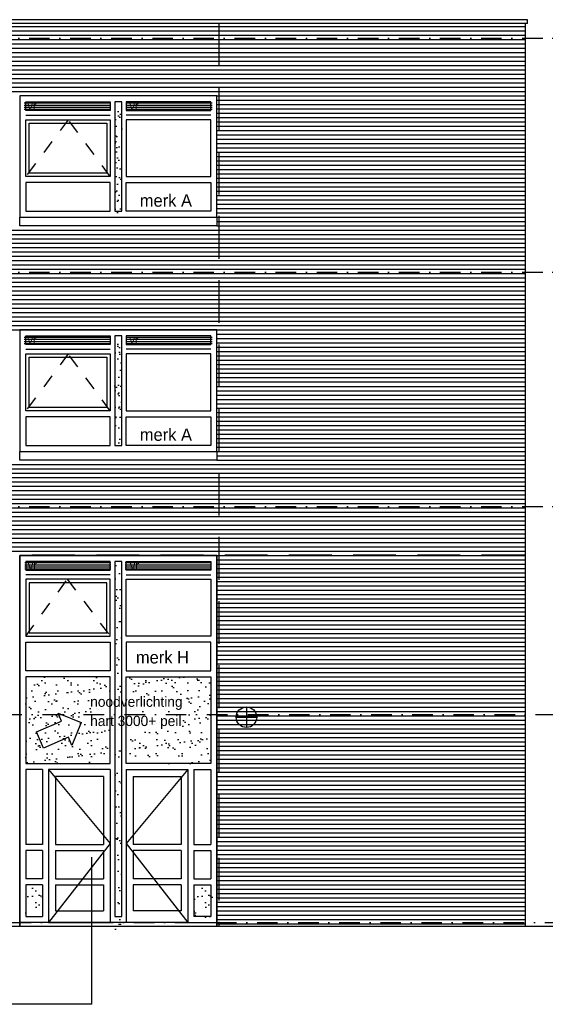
# Model space of a CAD drawing. Extents: x 0 to 140000, y 0 to 84100.
# Tile 34 of 36: x 120385 to 128061, y 42422 to 56804. Entities that reach past the tile are written whole.
import ezdxf
from ezdxf.enums import TextEntityAlignment as Align

# ---------------------------------------------------------------- set-up
doc = ezdxf.new("R2010")
doc.units = 0
doc.header["$LTSCALE"] = 100
doc.header["$MEASUREMENT"] = 0
for name, pattern in [('B0201', [50, 31.25, -6.25, 6.25, -6.25]), ('B0701', [9.375, 6.25, -3.125]), ('DASHDOTX2', [2, 1, -0.5, 0, -0.5]), ('TEGELS', [4, 2, -2])]:
    doc.linetypes.add(name, pattern=pattern)
doc.layers.get('0').update_dxf_attribs({"linetype": 'CONTINUOUS'})
for name, color, linetype in [('AA31----_BUITENKOZ', 7, 'CONTINUOUS'), ('AA31----_BUITENKOZIJ', 7, 'CONTINUOUS'), ('AL$0A---_WIJZIGINGEN', 2, 'CONTINUOUS'), ('AL$1A---_ALGEMEEN', 1, 'CONTINUOUS'), ('AL$7A---_STRAMIEN', 42, 'B0201'), ('AL11----_GRONDWERK', 4, 'CONTINUOUS'), ('AL21----_BUITENWAND', 2, 'CONTINUOUS'), ('AL31----_BUITENKOZ', 7, 'CONTINUOUS'), ('AL31----_BUITENKOZIJ', 7, 'CONTINUOUS'), ('AL47----_DAKAFW', 1, 'CONTINUOUS'), ('AT$0A---_WIJZIGINGEN', 7, 'CONTINUOUS'), ('AT$1A---_ALGEMEEN', 1, 'CONTINUOUS'), ('AT$1A---_TEKST', 2, 'CONTINUOUS'), ('DLLATATIE', 3, 'B0701'), ('NOODVERLICHTING', 2, 'CONTINUOUS'), ('VENTILATIE', 1, 'CONTINUOUS')]:
    doc.layers.add(name, color=color, linetype=linetype)
doc.styles.add('00_100', font='B-GBP.shx', dxfattribs={"height": 120})
doc.styles.add('01_100', font='B-GBP.shx', dxfattribs={"height": 180})
doc.styles.add('02_100', font='B-GBP.shx', dxfattribs={"height": 250})
doc.styles.add('03_AT', font='B-GBP')
pattern_1 = [(37.5, (67480.87, -28493.82), (-7.6852, 235.0725), [0, -185.44, 0, -207.4, 0, -198.25]), (7.5, (67480.87, -28493.82), (215.9128, 344.3018), [0, -100.04, 0, -167.14, 0, -64.05]), (327.5, (67330.8, -28493.82), (379.9253, 0.6904), [0, -61, 0, -219.6, 0, -286.7]), (317.5, (67330.8, -28493.82), (366.7474, 107.0764), [0, -30.5, 0, -143.96, 0, -164.7])]
pattern_2 = [(37.5, (3450.08, -1360.37), (-7.6852, 235.0725), [0, -185.44, 0, -207.4, 0, -198.25]), (7.5, (3450.08, -1360.37), (215.91276, 344.3018), [0, -100.04, 0, -167.14, 0, -64.05]), (327.5, (3300.02, -1360.37), (379.9253, 0.6904), [0, -61, 0, -219.6, 0, -286.7]), (317.5, (3300.02, -1360.37), (366.74745, 107.0764), [0, -30.5, 0, -143.96, 0, -164.7])]

# ---------------------------------------------------------------- blocks, each defined once
blk = doc.blocks.new('PH31-001')
at = {"layer": 'AL31----_BUITENKOZ'}
h = blk.add_hatch(dxfattribs=at)
h.set_pattern_fill('AR-SAND', color=256, scale=122, style=0)
h.set_pattern_definition([(37.5, (-52903.8, -82412.16), (-7.6852, 235.0725), [0, -185.44, 0, -207.4, 0, -198.25]), (7.5, (-52903.8, -82412.16), (215.9128, 344.3018), [0, -100.04, 0, -167.14, 0, -64.05]), (327.5, (-53053.86, -82412.16), (379.9253, 0.6904), [0, -61, 0, -219.6, 0, -286.7]), (317.5, (-53053.86, -82412.16), (366.7474, 107.0764), [0, -30.5, 0, -143.96, 0, -164.7])])
h.paths.add_polyline_path([(1490, 1580), (1390, 1580), (1390, 67), (1490, 67)])
for p, q in [((88, 1492), (1323, 1492)), ((2792, 1492), (1557, 1492)), ((0, 0), (0, 0)), ((0, 0), (0, 0))]:
    blk.add_line(p, q, dxfattribs=at)
at = {"layer": 'AL31----_BUITENKOZ', "color": 1, "linetype": 'TEGELS'}
for p, q in [((709, 1425), (88, 593)), ((1323, 593), (709, 1425))]:
    blk.add_line(p, q, dxfattribs=at)
at = {"layer": 'AL31----_BUITENKOZ'}
for points in [[(2880, 0), (2880, 1774), (0, 1774), (0, 1774), (0, 0)], [(88, 1559), (88, 1686), (1323, 1686), (1323, 1559)], [(1490, 1686), (1390, 1686), (1390, 88), (1490, 88)], [(2792, 1559), (2792, 1686), (1557, 1686), (1557, 1559)], [(88, 593), (88, 1425), (1323, 1425), (1323, 593)], [(2792, 593), (2792, 1425), (1557, 1425), (1557, 593)], [(88, 505), (88, 88), (1323, 88), (1323, 505)], [(2792, 505), (2792, 88), (1557, 88), (1557, 505)]]:
    blk.add_lwpolyline(points, close=True, dxfattribs=at)
at = {"layer": 'AL31----_BUITENKOZ', "color": 1}
blk.add_lwpolyline([(138, 643), (138, 1375), (1273, 1375), (1273, 643)], close=True, dxfattribs=at)
at = {"layer": 'AT$1A---_TEKST', "style": '01_100'}
blk.add_text('merk A', height=180, dxfattribs=at).set_placement((1754, 154))
blk = doc.blocks.new('PH31-020')
at = {"layer": 'AL31----_BUITENKOZIJ'}
blk.add_lwpolyline([(-2880, 0), (0, 0), (0, -127), (-2880, -127)], close=True, dxfattribs=at)
blk = doc.blocks.new('AS00S005')
at = {"layer": 'AL$0A---_WIJZIGINGEN'}
blk.add_lwpolyline([(0, 0), (-5.12, -5.12), (-5.12, -2.56), (-13.06, -2.56), (-13.06, 2.56), (-5.12, 2.56), (-5.12, 5.12)], close=True, dxfattribs=at)
at = {"layer": 'AT$0A---_WIJZIGINGEN', "color": 3, "style": '03_AT'}
blk.add_attdef('NUMMER', text='', height=3.5, dxfattribs=at).set_placement((-8.98, -0.06), align=Align.MIDDLE)

msp = doc.modelspace()

# ---------------------------------------------------------------- hatches: boundary and pattern name
at = {"layer": 'AA31----_BUITENKOZ'}
h = msp.add_hatch(dxfattribs=at)
h.set_pattern_fill('AR-SAND', color=256, scale=122, style=0)
h.set_pattern_definition(pattern_1)
h.paths.add_polyline_path([(121874.7, 55498), (121774.7, 55498), (121774.7, 53985.3), (121874.7, 53985.3)])
h = msp.add_hatch(dxfattribs=at)
h.set_pattern_fill('AR-SAND', color=256, scale=122, style=0)
h.set_pattern_definition(pattern_1)
h.paths.add_polyline_path([(121874.7, 52078), (121774.7, 52078), (121774.7, 50565.3), (121874.7, 50565.3)])
h = msp.add_hatch(dxfattribs=at)
h.set_pattern_fill('AR-SAND', color=256, scale=122, style=0)
h.set_pattern_definition([(37.5, (-15019.13, -29071.82), (-7.6852, 235.0725), [0, -185.44, 0, -207.4, 0, -198.25]), (7.5, (-15019.13, -29071.82), (215.91276, 344.3018), [0, -100.04, 0, -167.14, 0, -64.05]), (327.5, (-15169.2, -29071.82), (379.9253, 0.6904), [0, -61, 0, -219.6, 0, -286.7]), (317.5, (-15169.2, -29071.82), (366.74745, 107.0764), [0, -30.5, 0, -143.96, 0, -164.7])])
h.paths.add_polyline_path([(121874.7, 48839.7), (121774.7, 48839.7), (121774.7, 43432), (121874.7, 43432)])
h = msp.add_hatch(dxfattribs=at)
h.set_pattern_fill('AR-SAND', color=256, scale=122, style=0)
h.set_pattern_definition(pattern_2)
h.paths.add_polyline_path([(121707.7, 45938.3), (121707.7, 47204.7), (120472.7, 47204.7), (120472.7, 45938.3)])
h = msp.add_hatch(dxfattribs=at)
h.set_pattern_fill('AR-SAND', color=256, scale=122, style=0)
h.set_pattern_definition(pattern_2)
h.paths.add_polyline_path([(121941.7, 45938.3), (121941.7, 47204.7), (123176.7, 47204.7), (123176.7, 45938.3)])
at = {"layer": 'AA31----_BUITENKOZIJ'}
h = msp.add_hatch(dxfattribs=at)
h.set_pattern_fill('AR-SAND', color=256, scale=122, style=0)
h.set_pattern_definition([(37.5, (0, -1246.27), (-7.6852, 235.0725), [0, -185.44, 0, -207.4, 0, -198.25]), (7.5, (0, -1246.27), (215.91276, 344.3018), [0, -100.04, 0, -167.14, 0, -64.05]), (327.5, (-150.06, -1246.27), (379.9253, 0.6904), [0, -61, 0, -219.6, 0, -286.7]), (317.5, (-150.06, -1246.27), (366.74745, 107.0764), [0, -30.5, 0, -143.96, 0, -164.7])])
h.paths.add_polyline_path([(120719.7, 44164.7), (120472.7, 44164.7), (120472.7, 43703), (120719.7, 43703)])
h = msp.add_hatch(dxfattribs=at)
h.set_pattern_fill('AR-SAND', color=256, scale=122, style=0)
h.set_pattern_definition([(37.5, (2478, -1246.27), (-7.6852, 235.0725), [0, -185.44, 0, -207.4, 0, -198.25]), (7.5, (2478, -1246.27), (215.91276, 344.3018), [0, -100.04, 0, -167.14, 0, -64.05]), (327.5, (2327.94, -1246.27), (379.9253, 0.6904), [0, -61, 0, -219.6, 0, -286.7]), (317.5, (2327.94, -1246.27), (366.74745, 107.0764), [0, -30.5, 0, -143.96, 0, -164.7])])
h.paths.add_polyline_path([(123197.7, 44164.7), (122929.7, 44164.7), (122929.7, 43682), (123197.7, 43682)])
at = {"layer": 'VENTILATIE'}
h = msp.add_hatch(dxfattribs=at)
h.set_pattern_fill('LINE', color=256, scale=250, style=0)
h.set_pattern_definition([(0, (82200.078, -1067.978), (0, 31.25), [])])
h.paths.add_polyline_path([(121707.7, 55473.4), (121707.7, 55600.4), (120451.7, 55600.4), (120451.7, 55473.4)])
h = msp.add_hatch(dxfattribs=at)
h.set_pattern_fill('LINE', color=256, scale=250, style=0)
h.set_pattern_definition([(0, (83690.078, -1067.978), (0, 31.25), [])])
h.paths.add_polyline_path([(123197.7, 55473.4), (123197.7, 55600.4), (121941.7, 55600.4), (121941.7, 55473.4)])
h = msp.add_hatch(dxfattribs=at)
h.set_pattern_fill('LINE', color=256, scale=250, style=0)
h.set_pattern_definition([(0, (82200.078, -4488.595), (0, 31.25), [])])
h.paths.add_polyline_path([(121707.7, 52052.8), (121707.7, 52179.8), (120451.7, 52179.8), (120451.7, 52052.8)])
h = msp.add_hatch(dxfattribs=at)
h.set_pattern_fill('LINE', color=256, scale=250, style=0)
h.set_pattern_definition([(0, (83690.078, -4488.595), (0, 31.25), [])])
h.paths.add_polyline_path([(123197.7, 52052.8), (123197.7, 52179.8), (121941.7, 52179.8), (121941.7, 52052.8)])
h = msp.add_hatch(dxfattribs=at)
h.set_pattern_fill('LINE', color=256, scale=250, style=0)
h.set_pattern_definition([(0, (82206.23, -7782.28), (0, 31.25), [])])
h.paths.add_polyline_path([(121713.8, 48759.1), (121713.8, 48886.1), (120457.8, 48886.1), (120457.8, 48759.1)])
h = msp.add_hatch(dxfattribs=at)
h.set_pattern_fill('LINE', color=256, scale=250, style=0)
h.set_pattern_definition([(0, (83674.7, -7782.28), (0, 31.25), [])])
h.paths.add_polyline_path([(123182.3, 48759.1), (123182.3, 48886.1), (121926.3, 48886.1), (121926.3, 48759.1)])

# ---------------------------------------------------------------- linework, layer by layer
at = {"layer": 'AL$1A---_ALGEMEEN'}
for q in [(121438.3, 44573), (114937.2, 42421.8)]:
    msp.add_line((121438.3, 42421.8), q, dxfattribs=at)
at = {"layer": 'AL$7A---_STRAMIEN', "color": 1, "linetype": 'DASHDOTX2', "ltscale": 3}
for p, q in [((10103.3, 56535), (130931.1, 56535)), ((10103.3, 53115), (130931.1, 53115)), ((10103.3, 49695), (130931.1, 49695)), ((104514.7, 46655), (130931.1, 46655)), ((112449.7, 43615), (130931.1, 43615))]:
    msp.add_line(p, q, dxfattribs=at)
at = {"layer": 'AL11----_GRONDWERK'}
msp.add_line((1000, 43565), (139000, 43565), dxfattribs=at)
at = {"layer": 'AL21----_BUITENWAND', "color": 42}
for p, q in [((14629.7, 56705), (127769.7, 56705)), ((14629.7, 56641.7), (127769.7, 56641.7)), ((14629.7, 56578.3), (127769.7, 56578.3)), ((14629.7, 56515), (127769.7, 56515)), ((14629.7, 56451.7), (127769.7, 56451.7)), ((14629.7, 56388.3), (127769.7, 56388.3)), ((14629.7, 56325), (127769.7, 56325)), ((14629.7, 56261.7), (127769.7, 56261.7)), ((14629.7, 56198.3), (127769.7, 56198.3)), ((14629.7, 56135), (127769.7, 56135)), ((14629.7, 56071.7), (127769.7, 56071.7)), ((14629.7, 56008.3), (127769.7, 56008.3)), ((14629.7, 55945), (127769.7, 55945)), ((14629.7, 55881.7), (127769.7, 55881.7)), ((14629.7, 55818.3), (127769.7, 55818.3)), ((14629.7, 55755), (127769.7, 55755)), ((123264.7, 55691.7), (127769.7, 55691.7)), ((123264.7, 55628.3), (127769.7, 55628.3)), ((123264.7, 55565), (127769.7, 55565)), ((123264.7, 55501.7), (127769.7, 55501.7)), ((123264.7, 55438.3), (127769.7, 55438.3)), ((123264.7, 55375), (127769.7, 55375)), ((123264.7, 55311.7), (127769.7, 55311.7)), ((123264.7, 55248.3), (127769.7, 55248.3)), ((123264.7, 55185), (127769.7, 55185)), ((123264.7, 55121.7), (127769.7, 55121.7)), ((123264.7, 55058.3), (127769.7, 55058.3)), ((123264.7, 54995), (127769.7, 54995)), ((123264.7, 54931.7), (127769.7, 54931.7)), ((123264.7, 54868.3), (127769.7, 54868.3)), ((123264.7, 54805), (127769.7, 54805)), ((123264.7, 54741.7), (127769.7, 54741.7)), ((123264.7, 54678.3), (127769.7, 54678.3)), ((123264.7, 54615), (127769.7, 54615)), ((123264.7, 54551.7), (127769.7, 54551.7)), ((123264.7, 54488.3), (127769.7, 54488.3)), ((123264.7, 54425), (127769.7, 54425)), ((123264.7, 54361.7), (127769.7, 54361.7)), ((123264.7, 54298.3), (127769.7, 54298.3)), ((123264.7, 54235), (127769.7, 54235)), ((123264.7, 54171.7), (127769.7, 54171.7)), ((123264.7, 54108.3), (127769.7, 54108.3)), ((123264.7, 54045), (127769.7, 54045)), ((123264.7, 53981.7), (127769.7, 53981.7)), ((123264.7, 53918.3), (127769.7, 53918.3)), ((123264.7, 53855), (127769.7, 53855)), ((123264.7, 53791.7), (127769.7, 53791.7)), ((22014.7, 53728.3), (127769.7, 53728.3)), ((22014.7, 53665), (127769.7, 53665)), ((22014.7, 53601.7), (127769.7, 53601.7)), ((22014.7, 53538.3), (127769.7, 53538.3)), ((22014.7, 53475), (127769.7, 53475)), ((22014.7, 53411.7), (127769.7, 53411.7)), ((22014.7, 53348.3), (127769.7, 53348.3)), ((22014.7, 53285), (127769.7, 53285)), ((22014.7, 53221.7), (127769.7, 53221.7)), ((22014.7, 53158.3), (127769.7, 53158.3)), ((22014.7, 53095), (127769.7, 53095)), ((22014.7, 53031.7), (127769.7, 53031.7)), ((22014.7, 52968.3), (127769.7, 52968.3)), ((22014.7, 52905), (127769.7, 52905)), ((22014.7, 52841.7), (127769.7, 52841.7)), ((22014.7, 52778.3), (127769.7, 52778.3)), ((22014.7, 52715), (127769.7, 52715)), ((22014.7, 52651.7), (127769.7, 52651.7)), ((22014.7, 52588.3), (127769.7, 52588.3)), ((22014.7, 52525), (127769.7, 52525)), ((22014.7, 52461.7), (127769.7, 52461.7)), ((22014.7, 52398.3), (127769.7, 52398.3)), ((22014.7, 52335), (127769.7, 52335)), ((22014.7, 52271.7), (127769.7, 52271.7)), ((123264.7, 52208.3), (127769.7, 52208.3)), ((123264.7, 52145), (127769.7, 52145)), ((123264.7, 52081.7), (127769.7, 52081.7)), ((123264.7, 52018.3), (127769.7, 52018.3)), ((123264.7, 51955), (127769.7, 51955)), ((123264.7, 51891.7), (127769.7, 51891.7)), ((123264.7, 51828.3), (127769.7, 51828.3)), ((123264.7, 51765), (127769.7, 51765)), ((123264.7, 51701.7), (127769.7, 51701.7)), ((123264.7, 51638.3), (127769.7, 51638.3)), ((123264.7, 51575), (127769.7, 51575)), ((123264.7, 51511.7), (127769.7, 51511.7)), ((123264.7, 51448.3), (127769.7, 51448.3)), ((123264.7, 51385), (127769.7, 51385)), ((123264.7, 51321.7), (127769.7, 51321.7)), ((123264.7, 51258.3), (127769.7, 51258.3)), ((123264.7, 51195), (127769.7, 51195)), ((123264.7, 51131.7), (127769.7, 51131.7)), ((123264.7, 51068.3), (127769.7, 51068.3)), ((123264.7, 51005), (127769.7, 51005)), ((123264.7, 50941.7), (127769.7, 50941.7)), ((123264.7, 50878.3), (127769.7, 50878.3)), ((123264.7, 50815), (127769.7, 50815)), ((123264.7, 50751.7), (127769.7, 50751.7)), ((123264.7, 50688.3), (127769.7, 50688.3)), ((123264.7, 50625), (127769.7, 50625)), ((123264.7, 50561.7), (127769.7, 50561.7)), ((123264.7, 50498.3), (127769.7, 50498.3)), ((123264.7, 50435), (127769.7, 50435)), ((123264.7, 50371.7), (127769.7, 50371.7)), ((14629.7, 50308.3), (127769.7, 50308.3)), ((14629.7, 50245), (127769.7, 50245)), ((14629.7, 50181.7), (127769.7, 50181.7)), ((14629.7, 50118.3), (127769.7, 50118.3)), ((14629.7, 50055), (127769.7, 50055)), ((14629.7, 49991.7), (127769.7, 49991.7)), ((14629.7, 49928.3), (127769.7, 49928.3)), ((14629.7, 49865), (127769.7, 49865)), ((14629.7, 49801.7), (127769.7, 49801.7)), ((14629.7, 49738.3), (127769.7, 49738.3)), ((14629.7, 49675), (127769.7, 49675)), ((14629.7, 49611.7), (127769.7, 49611.7)), ((14629.7, 49548.3), (127769.7, 49548.3)), ((14629.7, 49485), (127769.7, 49485)), ((14629.7, 49421.7), (127769.7, 49421.7)), ((14629.7, 49358.3), (127769.7, 49358.3)), ((14629.7, 49295), (127769.7, 49295)), ((14629.7, 49231.7), (127769.7, 49231.7)), ((14629.7, 49168.3), (127769.7, 49168.3)), ((14629.7, 49105), (127769.7, 49105)), ((14629.7, 49041.7), (127769.7, 49041.7)), ((123264.7, 48978.3), (127769.7, 48978.3)), ((123264.7, 48915), (127769.7, 48915)), ((123264.7, 48851.7), (127769.7, 48851.7)), ((123264.7, 48788.3), (127769.7, 48788.3)), ((123264.7, 48725), (127769.7, 48725)), ((123264.7, 48661.7), (127769.7, 48661.7)), ((123264.7, 48598.3), (127769.7, 48598.3)), ((123264.7, 48535), (127769.7, 48535)), ((123264.7, 48471.7), (127769.7, 48471.7)), ((123264.7, 48408.3), (127769.7, 48408.3)), ((123264.7, 48345), (127769.7, 48345)), ((123264.7, 48281.7), (127769.7, 48281.7)), ((123264.7, 48218.3), (127769.7, 48218.3)), ((123264.7, 48155), (127769.7, 48155)), ((123264.7, 48091.7), (127769.7, 48091.7)), ((123264.7, 48028.3), (127769.7, 48028.3)), ((123264.7, 47965), (127769.7, 47965)), ((123264.7, 47901.7), (127769.7, 47901.7)), ((123264.7, 47838.3), (127769.7, 47838.3)), ((123264.7, 47775), (127769.7, 47775)), ((123264.7, 47711.7), (127769.7, 47711.7)), ((123264.7, 47648.3), (127769.7, 47648.3)), ((123264.7, 47585), (127769.7, 47585)), ((123264.7, 47521.7), (127769.7, 47521.7)), ((123264.7, 47458.3), (127769.7, 47458.3)), ((123264.7, 47395), (127769.7, 47395)), ((123264.7, 47331.7), (127769.7, 47331.7)), ((123264.7, 47268.3), (127769.7, 47268.3)), ((123264.7, 47205), (127769.7, 47205)), ((123264.7, 47141.7), (127769.7, 47141.7)), ((123264.7, 47078.3), (127769.7, 47078.3)), ((123264.7, 47015), (127769.7, 47015)), ((123264.7, 46951.7), (127769.7, 46951.7)), ((123264.7, 46888.3), (127769.7, 46888.3)), ((123264.7, 46825), (127769.7, 46825)), ((123264.7, 46761.7), (127769.7, 46761.7)), ((123264.7, 46698.3), (127769.7, 46698.3)), ((123264.7, 46635), (127769.7, 46635)), ((123264.7, 46571.7), (127769.7, 46571.7)), ((123264.7, 46508.3), (127769.7, 46508.3)), ((123264.7, 46445), (127769.7, 46445)), ((123264.7, 46381.7), (127769.7, 46381.7)), ((123264.7, 46318.3), (127769.7, 46318.3)), ((123264.7, 46255), (127769.7, 46255)), ((123264.7, 46191.7), (127769.7, 46191.7)), ((123264.7, 46128.3), (127769.7, 46128.3)), ((123264.7, 46065), (127769.7, 46065)), ((123264.7, 46001.7), (127769.7, 46001.7)), ((123264.7, 45938.3), (127769.7, 45938.3)), ((123264.7, 45875), (127769.7, 45875)), ((123264.7, 45811.7), (127769.7, 45811.7)), ((123264.7, 45748.3), (127769.7, 45748.3)), ((123264.7, 45685), (127769.7, 45685)), ((123264.7, 45621.7), (127769.7, 45621.7)), ((123264.7, 45558.3), (127769.7, 45558.3)), ((123264.7, 45495), (127769.7, 45495)), ((123264.7, 45431.7), (127769.7, 45431.7)), ((123264.7, 45368.3), (127769.7, 45368.3)), ((123264.7, 45305), (127769.7, 45305)), ((123264.7, 45241.7), (127769.7, 45241.7)), ((123264.7, 45178.3), (127769.7, 45178.3)), ((123264.7, 45115), (127769.7, 45115)), ((123264.7, 45051.7), (127769.7, 45051.7)), ((123264.7, 44988.3), (127769.7, 44988.3)), ((123264.7, 44925), (127769.7, 44925)), ((123264.7, 44861.7), (127769.7, 44861.7)), ((123264.7, 44798.3), (127769.7, 44798.3)), ((123264.7, 44735), (127769.7, 44735)), ((123264.7, 44671.7), (127769.7, 44671.7)), ((123264.7, 44608.3), (127769.7, 44608.3)), ((123264.7, 44545), (127769.7, 44545)), ((123264.7, 44481.7), (127769.7, 44481.7)), ((123264.7, 44418.3), (127769.7, 44418.3)), ((123264.7, 44355), (127769.7, 44355)), ((123264.7, 44291.7), (127769.7, 44291.7)), ((123264.7, 44228.3), (127769.7, 44228.3)), ((123264.7, 44165), (127769.7, 44165)), ((123264.7, 44101.7), (127769.7, 44101.7)), ((123264.7, 44038.3), (127769.7, 44038.3)), ((123264.7, 43975), (127769.7, 43975)), ((123264.7, 43911.7), (127769.7, 43911.7)), ((123264.7, 43848.3), (127769.7, 43848.3)), ((123264.7, 43785), (127769.7, 43785)), ((123264.7, 43721.7), (127769.7, 43721.7)), ((123264.7, 43658.3), (127769.7, 43658.3)), ((123264.7, 43595), (127769.7, 43595))]:
    msp.add_line(p, q, dxfattribs=at)
at = {"layer": 'AL21----_BUITENWAND'}
msp.add_line((127769.7, 43565), (127769.7, 56749.2), dxfattribs=at)
at = {"layer": 'AL31----_BUITENKOZ'}
for p, q in [((121707.7, 48696.3), (120472.7, 48696.3)), ((121941.7, 48696.3), (123176.7, 48696.3)), ((120719.7, 45850.3), (120719.7, 44757.7)), ((121607.7, 45750.3), (121607.7, 44757.7)), ((121707.7, 45850.3), (121707.7, 43615)), ((121941.7, 45850.3), (121941.7, 43615)), ((122041.7, 45750.3), (122041.7, 44757.7)), ((122929.7, 45850.3), (122929.7, 44757.7)), ((120719.7, 44757.7), (120472.7, 44757.7)), ((120907.7, 44757.7), (121607.7, 44757.7)), ((122741.7, 44757.7), (122041.7, 44757.7)), ((122929.7, 44757.7), (123176.7, 44757.7)), ((120719.7, 44669.7), (120472.7, 44669.7)), ((120719.7, 44669.7), (120719.7, 44252.7)), ((120907.7, 44669.7), (121607.7, 44669.7)), ((121607.7, 44669.7), (121607.7, 44252.7)), ((122741.7, 44669.7), (122041.7, 44669.7)), ((122041.7, 44669.7), (122041.7, 44252.7)), ((122929.7, 44669.7), (123176.7, 44669.7)), ((122929.7, 44669.7), (122929.7, 44252.7)), ((120719.7, 44252.7), (120472.7, 44252.7)), ((120719.7, 44164.7), (120472.7, 44164.7)), ((120719.7, 44164.7), (120719.7, 43703)), ((120907.7, 44252.7), (121607.7, 44252.7)), ((120907.7, 44164.7), (121607.7, 44164.7)), ((121607.7, 44164.7), (121607.7, 43788)), ((122741.7, 44252.7), (122041.7, 44252.7)), ((122741.7, 44164.7), (122041.7, 44164.7)), ((122041.7, 44164.7), (122041.7, 43788)), ((122929.7, 44252.7), (123176.7, 44252.7)), ((122929.7, 44164.7), (123176.7, 44164.7)), ((122929.7, 44164.7), (122929.7, 43703))]:
    msp.add_line(p, q, dxfattribs=at)
at = {"layer": 'AL31----_BUITENKOZ', "color": 1, "linetype": 'TEGELS'}
for p, q in [((120472.7, 47797.7), (121079.7, 48629.3)), ((121079.7, 48629.3), (121707.7, 47797.7))]:
    msp.add_line(p, q, dxfattribs=at)
at = {"layer": 'AL31----_BUITENKOZ', "color": 1}
for p, q in [((120807.7, 45850.3), (121707.7, 44769.2)), ((122841.7, 45850.3), (121941.7, 44769.2)), ((121707.7, 44769.2), (120807.7, 43615)), ((121941.7, 44769.2), (122841.7, 43615))]:
    msp.add_line(p, q, dxfattribs=at)
at = {"layer": 'AL31----_BUITENKOZ', "color": 2}
msp.add_lwpolyline([(120384.7, 43567), (120384.7, 48978.3), (123264.7, 48978.3), (123264.7, 43563)], dxfattribs=at)
at = {"layer": 'AL31----_BUITENKOZ'}
for points in [[(123264.7, 43563), (123264.7, 48978.3), (120384.7, 48978.3), (120384.7, 48978.3), (120384.7, 43563)], [(121707.7, 48763.3), (121707.7, 48890.3), (120472.7, 48890.3), (120472.7, 48763.3)], [(121874.7, 48890.3), (121774.7, 48890.3), (121774.7, 43703), (121874.7, 43703)], [(121941.7, 48763.3), (121941.7, 48890.3), (123176.7, 48890.3), (123176.7, 48763.3)], [(121707.7, 47797.7), (121707.7, 48629.3), (120472.7, 48629.3), (120472.7, 47797.7)], [(121941.7, 47797.7), (121941.7, 48629.3), (123176.7, 48629.3), (123176.7, 47797.7)], [(121707.7, 47709.7), (121707.7, 47292.7), (120472.7, 47292.7), (120472.7, 47709.7)], [(121941.7, 47709.7), (121941.7, 47292.7), (123176.7, 47292.7), (123176.7, 47709.7)], [(121707.7, 45938.3), (121707.7, 47204.7), (120472.7, 47204.7), (120472.7, 45938.3)], [(121941.7, 45938.3), (121941.7, 47204.7), (123176.7, 47204.7), (123176.7, 45938.3)]]:
    msp.add_lwpolyline(points, close=True, dxfattribs=at)
at = {"layer": 'AL31----_BUITENKOZ', "color": 1}
msp.add_lwpolyline([(121657.7, 47847.7), (121657.7, 48579.3), (120522.7, 48579.3), (120522.7, 47847.7)], close=True, dxfattribs=at)
at = {"layer": 'AL31----_BUITENKOZ'}
for points in [[(120719.7, 45850.3), (120472.7, 45850.3), (120472.7, 44757.7)], [(121707.7, 45850.3), (120807.7, 45850.3), (120807.7, 43615), (121707.7, 43615)], [(121607.7, 45750.3), (120907.7, 45750.3), (120907.7, 44757.7)], [(121941.7, 45850.3), (122841.7, 45850.3), (122841.7, 43615), (121941.7, 43615)], [(122041.7, 45750.3), (122741.7, 45750.3), (122741.7, 44757.7)], [(122929.7, 45850.3), (123176.7, 45850.3), (123176.7, 44757.7)], [(120472.7, 44669.7), (120472.7, 44252.7)], [(120907.7, 44669.7), (120907.7, 44252.7)], [(122741.7, 44669.7), (122741.7, 44252.7)], [(123176.7, 44669.7), (123176.7, 44252.7)], [(120472.7, 44164.7), (120472.7, 43703), (120719.7, 43703)], [(120907.7, 44164.7), (120907.7, 43788), (121607.7, 43788)], [(122741.7, 44164.7), (122741.7, 43788), (122041.7, 43788)], [(123176.7, 44164.7), (123176.7, 43703), (122929.7, 43703)]]:
    msp.add_lwpolyline(points, dxfattribs=at)
at = {"layer": 'AL31----_BUITENKOZIJ'}
for p, q in [((121941.7, 43615), (120384.7, 43615)), ((122841.7, 43615), (123264.7, 43615))]:
    msp.add_line(p, q, dxfattribs=at)
at = {"layer": 'AL47----_DAKAFW', "color": 2}
for p, q in [((127799.7, 56803.7), (14599.7, 56803.7)), ((127799.7, 56749.2), (14599.7, 56749.2)), ((127799.7, 56749.2), (127799.7, 56803.7))]:
    msp.add_line(p, q, dxfattribs=at)
at = {"layer": 'DLLATATIE'}
for p, q in [((123293, 56749.2), (123293, 43565)), ((14629.7, 48985.8), (127769.7, 48985.8))]:
    msp.add_line(p, q, dxfattribs=at)
at = {"layer": 'NOODVERLICHTING'}
for p, q in [((123696.4, 46765), (123696.4, 46465)), ((123546.4, 46615), (123846.4, 46615))]:
    msp.add_line(p, q, dxfattribs=at)
msp.add_circle((123696.4, 46615), 150, dxfattribs=at)

# ---------------------------------------------------------------- block references
for name, p in [('PH31-001', (120384.7, 53918.3)), ('PH31-020', (123264.7, 53918.3)), ('PH31-001', (120384.7, 50498.3)), ('PH31-020', (123264.7, 50498.3))]:
    msp.add_blockref(name, p)
at = {"layer": 'AT$0A---_WIJZIGINGEN'}
ref = msp.add_blockref('AS00S005', (121283, 46540), dxfattribs=dict(at, xscale=50, yscale=50, zscale=50, rotation=23.17340886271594))
ref.add_attrib('NUMMER', 'C', dxfattribs={"color": 3, "height": 3.5, "rotation": 23.17341, "style": '03_AT'}).set_placement((120871.4, 46360.3), align=Align.MIDDLE)

# ---------------------------------------------------------------- texts
at = {"layer": 'AT$1A---_ALGEMEEN', "color": 2}
for s, height, style, p in [('vr', 120, '00_100', (120497.4, 55489.3)), ('vr', 120, '00_100', (121987.4, 55489.3)), ('vr', 120, '00_100', (120497.4, 52068.7)), ('vr', 120, '00_100', (121987.4, 52068.7)), ('vr', 120, '00_100', (120503.6, 48775)), ('vr', 120, '00_100', (121993.6, 48775)), ('noodverlichting', 150, '02_100', (121414.2, 46767)), ('hart 3000+ peil', 150, '02_100', (121414.2, 46486.3))]:
    msp.add_text(s, height=height, dxfattribs=dict(at, style=style)).set_placement(p)
at = {"layer": 'AT$1A---_TEKST', "style": '01_100'}
msp.add_text('merk H', height=180, dxfattribs=at).set_placement((122082, 47400.2))

doc.saveas('drawing.dxf')
